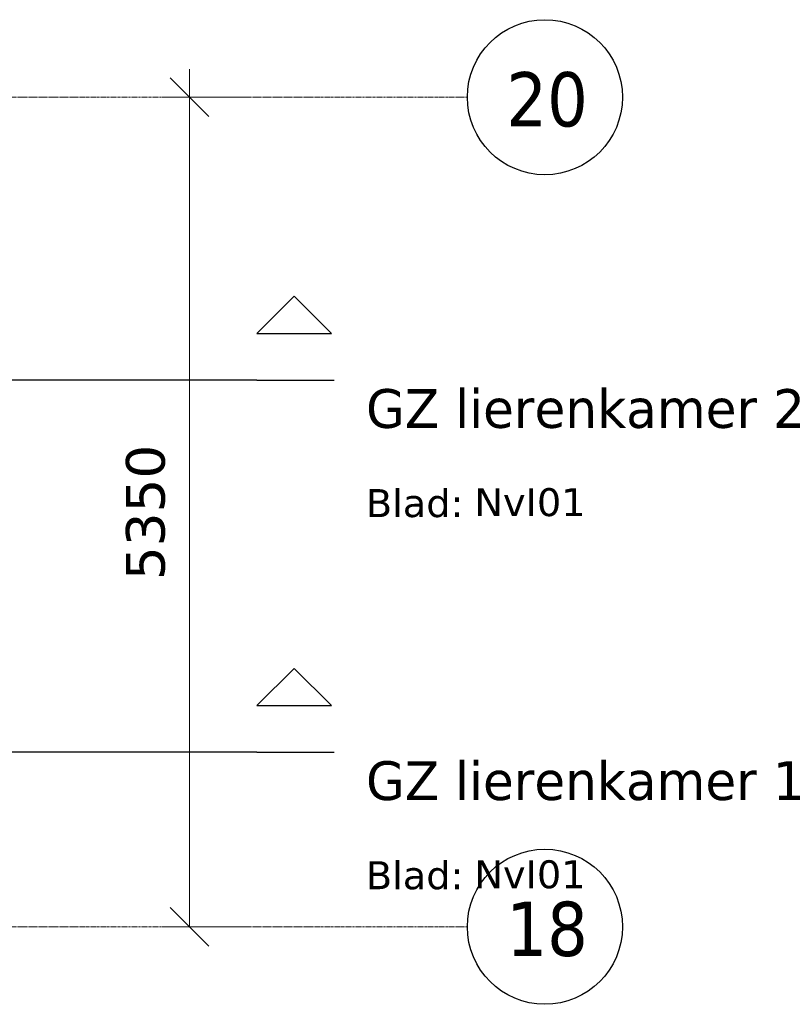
# Model space of a CAD drawing. Header units: millimetres. Extents: x 61846 to 198573, y 13020 to 52988.
# Tile 21 of 150: x 88332 to 93257, y 44410 to 50760. Entities that reach past the tile are written whole.
import ezdxf

# ---------------------------------------------------------------- set-up
doc = ezdxf.new("R2010")
doc.units = ezdxf.units.MM
doc.linetypes.add('Grid Line', pattern=[22.225, 12.7, -3.175, 3.175, -3.175])
doc.linetypes.add('NL_00_doorsnede', pattern=[23, 10, -1, 0, -1, 10, -1])
for name, color, linetype, lineweight in [('A-ANNO-DIMS', 211, 'Continuous', 18), ('A-ANNO-DIMS-100', 211, 'Continuous', 18), ('G-ANNO-SYMB', 111, 'Continuous', 18), ('S-GRID', 1, 'Continuous', 18), ('S-GRID-IDEN', 1, 'Continuous', 25)]:
    doc.layers.add(name, color=color, linetype=linetype, lineweight=lineweight)
doc.styles.add('Tahoma', font='tahoma.ttf', dxfattribs={"height": 350})
doc.styles.add('Verdana', font='verdana.ttf', dxfattribs={"height": 250})
doc.styles.add('Verdana_1', font='verdana.ttf', dxfattribs={"height": 180})
doc.dimstyles.new('NL_00_maatvoering_2_5', dxfattribs={"dimscale": 304.8, "dimtxt": 260.988859, "dimasz": 0.82021, "dimexe": 0.590551, "dimexo": 0.0625, "dimgap": 0.295276, "dimtad": 1, "dimdec": 0, "dimzin": 0, "dimdsep": 46, "dimtxsty": 'Verdana', "dimblk1": 'OBLIQUE', "dimblk2": 'OBLIQUE', "dimsah": 1, "dimcen": 0.09, "dimdle": 0.590551, "dimazin": 0, "dimtfac": 1, "dimtdec": 4, "dimtix": 1, "dimtmove": 0, "dimatfit": 3, "dimfxl": 1.148294, "dimfxlon": 1, "dimtvp": 1, "dimtfill": 1, "dimtolj": 1, "dimtzin": 0, "dimarcsym": 2})

# ---------------------------------------------------------------- blocks, each defined once
blk = doc.blocks.new('Grid - 5 mm-26474-4e verdieping lierenkamer')
at = {"layer": 'S-GRID-IDEN'}
blk.add_circle((0, 0), 5, dxfattribs=at)
blk = doc.blocks.new('DIMBLOCK5-4e verdieping lierenkamer')
at = {"layer": 'A-ANNO-DIMS-100'}
for p, q in [((89427.8, 50440), (89427.8, 44910)), ((89427.8, 50260), (89302.8, 50385)), ((89777.8, 50260), (89247.8, 50260)), ((89427.8, 50260), (89552.8, 50135)), ((89427.8, 50260), (89777.8, 50260)), ((89427.8, 44910), (89302.8, 45035)), ((89777.8, 44910), (89247.8, 44910)), ((89427.8, 44910), (89552.8, 44785)), ((89427.8, 44910), (89777.8, 44910))]:
    blk.add_line(p, q, dxfattribs=at)
at = {"layer": 'A-ANNO-DIMS-100', "color": 0, "insert": (89017.3, 47145.9), "char_height": 250, "width": 1053.898, "attachment_point": 1, "rotation": 90, "line_spacing_factor": 0.994243, "style": 'Verdana', "bg_fill": 3, "box_fill_scale": 1.25, "bg_fill_color": 256, "bg_fill_true_color": 13158600, "bg_fill_transparency": 0}
blk.add_mtext('5350', dxfattribs=at)
blk = doc.blocks.new('_Oblique')
at = {"color": 0, "linetype": 'ByBlock', "lineweight": -2}
blk.add_line((-0.5, -0.5), (0.5, 0.5), dxfattribs=at)
blk = doc.blocks.new('Section - Doorsnede teken Links uitlijnen-146288-4e verdieping lierenkamer')
at = {"layer": 'G-ANNO-SYMB', "lineweight": 25}
for p, q in [((-4.81, 3), (-2.405, 5.405)), ((0, 3), (-2.405, 5.405)), ((0, 3), (-4.81, 3)), ((0, 0), (-5, 0))]:
    blk.add_line(p, q, dxfattribs=at)

msp = doc.modelspace()

# ---------------------------------------------------------------- linework, layer by layer
at = {"layer": 'S-GRID', "linetype": 'Grid Line'}
for p, q in [((63874, 50260), (91219.4, 50260)), ((63874, 44910), (91219.4, 44910))]:
    msp.add_line(p, q, dxfattribs=at)

# ---------------------------------------------------------------- block references
at = {"layer": 'G-ANNO-SYMB', "lineweight": 25, "extrusion": (0, 0, -1), "xscale": 99.99999999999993, "yscale": 99.99999999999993, "zscale": 99.99999999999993}
for p in [(-89861.1, 48436.1), (-89861.1, 46036.1)]:
    msp.add_blockref('Section - Doorsnede teken Links uitlijnen-146288-4e verdieping lierenkamer', p, dxfattribs=at)
at = {"layer": 'S-GRID-IDEN', "xscale": 99.99999999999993, "yscale": 99.99999999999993, "zscale": 99.99999999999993, "rotation": 269.9999999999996}
for p in [(91719.4, 50260), (91719.4, 44910)]:
    msp.add_blockref('Grid - 5 mm-26474-4e verdieping lierenkamer', p, dxfattribs=at)

# ---------------------------------------------------------------- texts
at = {"layer": 'G-ANNO-SYMB', "attachment_point": 1}
for s, insert, char_height, width, style in [('GZ lierenkamer 2', (90564.8, 48377.6), 250, 3767.931, 'Verdana'), ('Blad:', (90564.8, 47732.5), 180, 777.637, 'Verdana_1'), ('NvI01', (91264, 47738.7), 180, 913.924, 'Verdana_1'), ('GZ lierenkamer 1', (90564.8, 45977.6), 250, 3767.931, 'Verdana'), ('Blad:', (90564.8, 45332.5), 180, 777.637, 'Verdana_1'), ('NvI01', (91264, 45338.7), 180, 913.924, 'Verdana_1')]:
    msp.add_mtext(s, dxfattribs=dict(at, insert=insert, char_height=char_height, width=width, style=style))
at = {"layer": 'S-GRID-IDEN', "lineweight": 18, "char_height": 350, "width": 625.316, "attachment_point": 1, "style": 'Tahoma'}
for s, insert in [('20', (91470.9, 50421.9)), ('18', (91470.9, 45071.9))]:
    msp.add_mtext(s, dxfattribs=dict(at, insert=insert))

# ---------------------------------------------------------------- next in the draw order: dimensions: what is measured, and where the dimension line sits
at = {"layer": 'A-ANNO-DIMS'}
dim = msp.add_linear_dim(base=(89427.8, 44910), p1=(89777.8, 50260), p2=(89777.8, 44910), angle=90, dimstyle='NL_00_maatvoering_2_5', override={"dimpost": '<>', "dimfxl": 5350}, dxfattribs=at)
dim.commit()
dim.dimension.update_dxf_attribs({"geometry": 'DIMBLOCK5-4e verdieping lierenkamer', "text_midpoint": (89207.5, 47585)})

# ---------------------------------------------------------------- next in the draw order: linework, layer by layer
at = {"layer": 'G-ANNO-SYMB', "linetype": 'NL_00_doorsnede', "lineweight": 25}
for p, q in [((89861.1, 48436.1), (65688.3, 48436.1)), ((89861.1, 46036.1), (65688.3, 46036.1))]:
    msp.add_line(p, q, dxfattribs=at)

doc.saveas('drawing.dxf')
